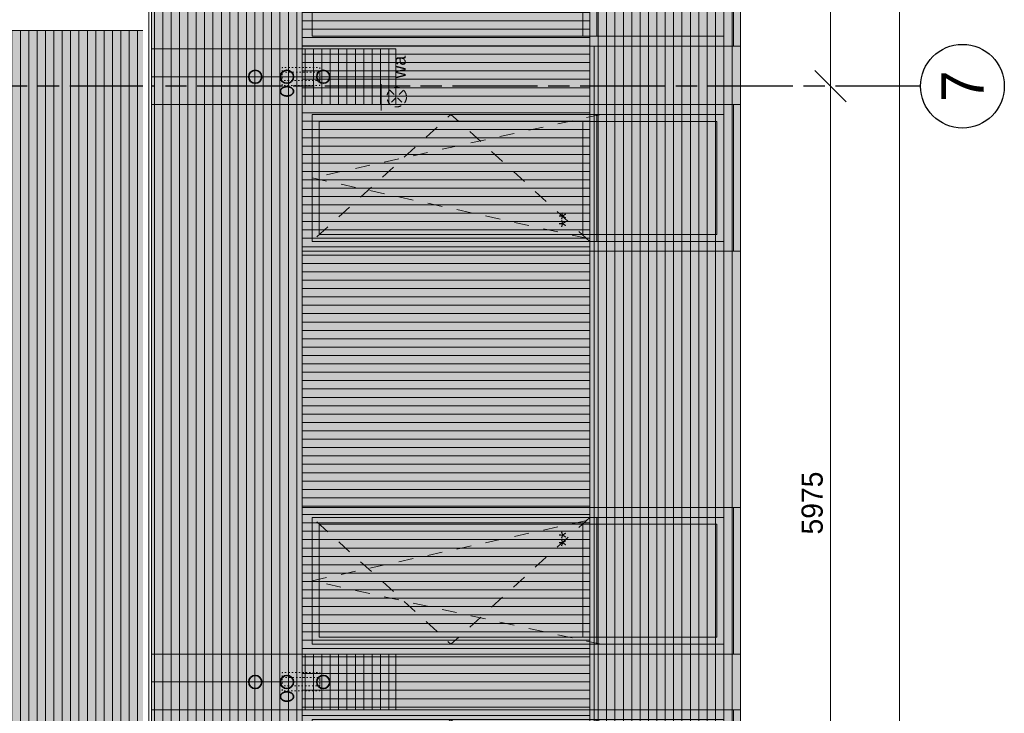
# Model space of a CAD drawing. Header units: millimetres. Extents: x -39200 to 51213, y -35420 to 51000.
# Tile 21 of 178: x -19745 to -12691, y 7515 to 12487. Entities that reach past the tile are written whole.
import ezdxf

# ---------------------------------------------------------------- set-up
doc = ezdxf.new("R2010")
doc.units = ezdxf.units.MM
doc.header["$LTSCALE"] = 100
doc.header["$PDMODE"] = 1
doc.header["$PDSIZE"] = -2
for name, pattern in [('[LS] ISO-08 Long Dashed Short Dashed', [9.144, 6.096, -0.762, 1.524, -0.762]), ('[LS] Type-1', [2.12, 1.06, -1.06]), ('HIDDEN2', [0.25, 0.1, -0.15]), ('Line Type-32', [0.777014, 0.448028, -0.328986])]:
    doc.linetypes.add(name, pattern=pattern)
doc.layers.get('0').update_dxf_attribs({"lineweight": 5})
for name, color, linetype, lineweight in [('- 70.1_installatie_verlichtingspunt', 7, 'Continuous', 5), ('5', 7, 'Continuous', 18), ('Geen', 7, 'Continuous', 9), ('Maatlijnen', 7, 'Continuous', 9), ('none', 7, 'Continuous', 13)]:
    doc.layers.add(name, color=color, linetype=linetype, lineweight=lineweight)
doc.styles.add('Arial', font='Arial.ttf')
doc.styles.add('Century Gothic', font='Century-Gothic_9791.ttf')
doc.dimstyles.new('Arch', dxfattribs={"dimtxt": 101.056134, "dimasz": 224.482422, "dimexe": 317.5, "dimexo": 158.75, "dimgap": 158.75, "dimtad": 1, "dimdec": 4, "dimtxsty": 'Century Gothic', "dimblk": 'VW_SLASH-2', "dimblk1": 'VW_SLASH-2', "dimblk2": 'VW_SLASH-2', "dimcen": 0, "dimdle": 158.75, "dimazin": 0, "dimtfac": 1, "dimtdec": 4, "dimtix": 1, "dimtmove": 0, "dimatfit": 0, "dimldrblk": 'VW_FILLEDARROW', "dimfxl": 1, "dimfrac": 2, "dimtolj": 1, "dimarcsym": 0})
pattern_1 = [(90, (0, 0), (-60, -6e-14), [])]
pattern_2 = [(0, (0, 0), (4e-15, -60), [])]

# ---------------------------------------------------------------- blocks, each defined once
blk = doc.blocks.new('Groep-62')
at = {"layer": 'Geen', "color": 5, "linetype": '[LS] ISO-08 Long Dashed Short Dashed', "lineweight": 25, "true_color": 0x0000ff, "transparency": 33554687}
blk.add_line((-13290.8, 12010.6), (-25790.8, 12010.6), dxfattribs=at)
at = {"layer": 'Geen', "color": 5, "linetype": 'Continuous', "lineweight": 25, "true_color": 0x0000ff, "transparency": 33554687}
blk.add_circle((-12990.8, 12010.6), 300, dxfattribs=at)
at = {"layer": 'Geen', "color": 5, "true_color": 0x0000ff, "transparency": 33554687, "insert": (-12990.8, 12010.6), "char_height": 303.2, "attachment_point": 5, "rotation": 90, "line_spacing_factor": 1.026243, "style": 'Century Gothic'}
blk.add_mtext('7', dxfattribs=at)
blk = doc.blocks.new('raam aanz BG 1')
at = {"layer": '5', "linetype": 'Continuous', "lineweight": 0, "true_color": 0x403d35, "transparency": 33554585}
for points in [[(500, 3140), (-550, 3140), (-550, 2920), (430, 2920), (430, 2990), (500, 2990)], [(-330, 1030), (-390, 1030), (-390, 1080), (-330, 1080), (-330, 2920), (-550, 2920), (-550, 50), (-410, 50), (-410, 120), (-330, 120)], [(-330, 1005), (380, 1005), (380, 1016.7), (430, 1016.7), (430, 1030), (-330, 1030)]]:
    blk.add_hatch(color=250, dxfattribs=at).paths.add_polyline_path(points)
at = {"layer": '5', "linetype": 'Continuous', "lineweight": 0, "true_color": 0x7f7b66, "transparency": 33554687}
blk.add_hatch(color=8, dxfattribs=at).paths.add_polyline_path([(-550, 50), (500, 50), (500, 0), (-550, 0)])
at = {"layer": 'Geen', "linetype": 'Continuous', "lineweight": 0, "true_color": 0x4c4a3d, "transparency": 33554687}
blk.add_hatch(color=59, dxfattribs=at).paths.add_polyline_path([(-550, 3140), (500, 3140), (500, 50), (-550, 50)])
at = {"layer": 'Geen', "linetype": 'Continuous', "lineweight": 0, "true_color": 0x9faa9f, "transparency": 33554687}
blk.add_hatch(color=253, dxfattribs=at).paths.add_polyline_path([(-430, 3020), (380, 3020), (380, 170), (-430, 170)])
at = {"layer": 'Geen', "linetype": 'Continuous', "lineweight": 0, "true_color": 0x726e5b, "transparency": 33554687}
for points in [[(380, 1080), (-430, 1080), (-430, 1130), (380, 1130)], [(430, 1030), (-480, 1030), (-480, 1080), (430, 1080)]]:
    blk.add_hatch(color=251, dxfattribs=at).paths.add_polyline_path(points)
at = {"color": 59, "linetype": '[LS] Type-1', "lineweight": 5, "true_color": 0x4c4a3d, "transparency": 33554687, "flags": 128}
for points in [[(430, 1080), (-480, 2075), (430, 3070)], [(-480, 1000), (-25, 3070), (430, 1000)]]:
    blk.add_lwpolyline(points, dxfattribs=at)
at = {"layer": '5', "color": 250, "lineweight": 5, "true_color": 0x191917, "transparency": 33554687, "flags": 128}
blk.add_lwpolyline([(-550, 50), (500, 50), (500, 0), (-550, 0)], close=True, dxfattribs=at)
at = {"layer": 'Geen', "color": 7, "linetype": 'Continuous', "lineweight": 9, "transparency": 33554687, "flags": 128}
for points in [[(-550, 3140), (500, 3140), (500, 50), (-550, 50)], [(380, 1080), (-430, 1080), (-430, 1130), (380, 1130)], [(430, 1030), (-480, 1030), (-480, 1080), (430, 1080)]]:
    blk.add_lwpolyline(points, close=True, dxfattribs=at)
at = {"layer": 'Geen', "color": 250, "linetype": 'Continuous', "lineweight": 9, "true_color": 0x191917, "transparency": 33554687, "flags": 128}
blk.add_lwpolyline([(-480, 3070), (430, 3070), (430, 120), (-480, 120)], close=True, dxfattribs=at)
at = {"layer": 'Geen', "color": 59, "linetype": 'Continuous', "lineweight": 9, "true_color": 0x56483a, "transparency": 33554687, "flags": 128}
blk.add_lwpolyline([(-430, 3020), (380, 3020), (380, 170), (-430, 170)], close=True, dxfattribs=at)
at = {"transparency": 33554687, "insert": (220.8, 1301.3), "char_height": 100.69, "attachment_point": 1, "line_spacing_factor": 0.962448, "style": 'Arial'}
blk.add_mtext('**', dxfattribs=at)
blk = doc.blocks.new('Groep-78')
at = {"layer": 'Geen', "linetype": 'Continuous', "lineweight": 0, "true_color": 0x726e5b, "transparency": 33554687}
for points in [[(-15660, 15034.3), (-15660, 12368.4), (-15710, 12368.4), (-15710, 15034.3)], [(-15610, 15034.3), (-15610, 12368.4), (-15660, 12368.4), (-15660, 15034.3)]]:
    blk.add_hatch(color=251, dxfattribs=at).paths.add_polyline_path(points)
at = {"layer": 'Geen', "color": 7, "linetype": 'Continuous', "lineweight": 9, "transparency": 33554687, "flags": 128}
for points in [[(-15660, 15034.3), (-15660, 12368.4), (-15710, 12368.4), (-15710, 15034.3)], [(-15610, 15034.3), (-15610, 12368.4), (-15660, 12368.4), (-15660, 15034.3)]]:
    blk.add_lwpolyline(points, close=True, dxfattribs=at)
blk = doc.blocks.new('Groep-79')
at = {"linetype": 'Continuous', "lineweight": 0, "true_color": 0x403d35, "transparency": 33554585}
blk.add_hatch(color=250, dxfattribs=at).paths.add_polyline_path([(-14700, 12518.4), (-15610, 12518.4), (-15610, 12458.9), (-15660, 12458.9), (-15660, 12518.4), (-17720, 12518.4), (-17720, 12298.4), (-14630, 12298.4), (-14630, 12438.4), (-14700, 12438.4)])
at = {"layer": '5', "linetype": 'Continuous', "lineweight": 0, "true_color": 0x403d35, "transparency": 33554585}
for points in [[(-17720, 15034.3), (-17720, 12518.4), (-17500, 12518.4), (-17500, 15034.3), (-17570, 15034.3), (-17570, 15034.3)], [(-15610, 12368.4), (-15610, 15009.3), (-15585, 15009.3), (-15585, 12368.4), (-15593, 12368.4), (-15593, 12368.4)]]:
    blk.add_hatch(color=250, dxfattribs=at).paths.add_polyline_path(points)
at = {"layer": '5', "linetype": 'Continuous', "lineweight": 0, "true_color": 0x7f7b66, "transparency": 33554687}
blk.add_hatch(color=8, dxfattribs=at).paths.add_polyline_path([(-14630, 15054.3), (-14630, 12298.4), (-14580, 12298.4), (-14580, 15054.3)])
at = {"layer": 'Geen', "linetype": 'Continuous', "lineweight": 0, "true_color": 0x4c4a3d, "transparency": 33554687}
blk.add_hatch(color=59, dxfattribs=at).paths.add_polyline_path([(-17720, 12298.4), (-17720, 15034.3), (-14630, 15034.3), (-14630, 12298.4)])
at = {"layer": 'Geen', "linetype": 'Continuous', "lineweight": 5, "transparency": 33554687}
h = blk.add_hatch(color=256, dxfattribs=at)
h.set_gradient(color1=(158, 170, 158), rotation=90)
h.paths.add_polyline_path([(-14700, 15009.3), (-14700, 12368.4), (-17650, 12368.4), (-17650, 15009.3)])
at = {"layer": '5', "color": 59, "lineweight": 5, "true_color": 0x4c4a3d, "transparency": 33554687, "flags": 128}
blk.add_lwpolyline([(-14630, 15054.3), (-14630, 12298.4), (-14580, 12298.4), (-14580, 15054.3)], close=True, dxfattribs=at)
at = {"layer": 'Geen', "color": 7, "linetype": 'Continuous', "lineweight": 9, "transparency": 33554687, "flags": 128}
blk.add_lwpolyline([(-17720, 12298.4), (-17720, 15034.3), (-14630, 15034.3), (-14630, 12298.4)], close=True, dxfattribs=at)
at = {"layer": 'Geen', "color": 59, "linetype": 'Continuous', "lineweight": 9, "true_color": 0x56483a, "transparency": 33554687, "flags": 128}
blk.add_lwpolyline([(-14700, 15009.3), (-14700, 12368.4), (-17650, 12368.4), (-17650, 15009.3)], close=True, dxfattribs=at)
at = {"layer": '5', "color": 7, "transparency": 33554687}
blk.add_blockref('Groep-78', (0, 0), dxfattribs=at)
blk = doc.blocks.new('Groep-82')
at = {"layer": 'Geen', "linetype": 'Continuous', "lineweight": 0, "true_color": 0x555555, "transparency": 33554687}
h = blk.add_hatch(color=251, dxfattribs=at)
edge = h.paths.add_edge_path()
edge.add_arc((0, -743), 47, 0, 360)
h = blk.add_hatch(color=251, dxfattribs=at)
edge = h.paths.add_edge_path()
edge.add_arc((0, -970), 47, 0, 360)
h = blk.add_hatch(color=251, dxfattribs=at)
edge = h.paths.add_edge_path()
edge.add_arc((0, -1230), 47, 0, 360)
at = {"layer": 'Geen', "color": 255, "linetype": 'Continuous', "lineweight": 35, "transparency": 33554687}
for centre in [(0, -743), (0, -970), (0, -1230)]:
    blk.add_circle(centre, 47, dxfattribs=at)
blk = doc.blocks.new('Groep-83')
at = {"layer": 'none', "color": 1, "linetype": 'HIDDEN2', "lineweight": 18, "true_color": 0xff0000, "transparency": 33554687, "flags": 128}
for points in [[(-130, 31.8), (0, 31.8), (0, -238.2), (-130, -238.2)], [(-95.3, 46.7), (-35.3, 46.7), (-35.3, -238.2), (-95.3, -238.2)]]:
    blk.add_lwpolyline(points, close=True, dxfattribs=at)
blk = doc.blocks.new('gierzwaluw en huismus')
at = {"color": 7, "transparency": 33554687}
blk.add_blockref('Groep-83', (0, 0), dxfattribs=at)
blk = doc.blocks.new('ornament2')
at = {"linetype": 'Continuous', "lineweight": 0, "true_color": 0x888888, "transparency": 33554483}
blk.add_hatch(color=252, dxfattribs=at).paths.add_polyline_path([(0, 0), (200, 0), (200, -1750), (0, -1750)])
at = {"layer": 'Geen', "linetype": 'Continuous', "lineweight": 0, "true_color": 0xf8f1e2, "transparency": 33554687}
for points in [[(-200, 0), (200, 0), (200, -1750), (-200, -1750)], [(-200, 0), (0, 0), (0, -1750), (-200, -1750)], [(0, 0), (200, 0), (200, -1750), (0, -1750)]]:
    blk.add_hatch(color=7, dxfattribs=at).paths.add_polyline_path(points)
at = {"layer": 'Geen', "linetype": 'Continuous', "lineweight": 5, "true_color": 0xaaaaaa, "transparency": 33554687}
h = blk.add_hatch(dxfattribs=at)
h.set_pattern_fill('1_100 mw horizontaal geel', color=253, style=0, pattern_type=2)
h.set_pattern_definition(pattern_2)
h.paths.add_polyline_path([(-200, 0), (200, 0), (200, -1750), (-200, -1750)])
h = blk.add_hatch(dxfattribs=at)
h.set_pattern_fill('1_100 mw horizontaal geel', color=253, style=0, pattern_type=2)
h.set_pattern_definition(pattern_2)
h.paths.add_polyline_path([(-200, 0), (0, 0), (0, -1750), (-200, -1750)])
h = blk.add_hatch(dxfattribs=at)
h.set_pattern_fill('1_100 mw horizontaal geel', color=253, style=0, pattern_type=2)
h.set_pattern_definition(pattern_2)
h.paths.add_polyline_path([(0, 0), (200, 0), (200, -1750), (0, -1750)])
at = {"layer": 'Geen', "linetype": 'Continuous', "lineweight": 0, "true_color": 0x555555, "transparency": 33554687}
blk.add_hatch(color=251, dxfattribs=at).paths.add_polyline_path([(-121.4, -929.3), (-119.4, -927.8), (-117.4, -926.5), (-115.4, -925.4), (-113.3, -924.6), (-111.2, -923.9), (-109, -923.4), (-106.8, -923.1), (-104.6, -923), (-102.4, -923.1), (-100.2, -923.4), (-98, -923.9), (-95.9, -924.6), (-93.8, -925.4), (-91.8, -926.5), (-89.8, -927.8), (-87.8, -929.3), (-85.9, -930.9), (-84.1, -932.7), (-82.4, -934.7), (-80.8, -936.7), (-79.4, -939), (-78, -941.3), (-76.7, -943.8), (-75.5, -946.5), (-74.5, -949.2), (-73.6, -952.1), (-72.8, -954.9), (-72.1, -957.8), (-71.7, -960.8), (-71.3, -963.8), (-71.1, -966.9), (-71, -970), (-71.1, -973.1), (-71.3, -976.2), (-71.7, -979.2), (-72.1, -982.2), (-72.8, -985.1), (-73.6, -987.9), (-74.5, -990.8), (-75.5, -993.5), (-76.7, -996.2), (-78, -998.7), (-79.4, -1001), (-80.8, -1003.3), (-82.4, -1005.3), (-84.1, -1007.3), (-85.9, -1009.1), (-87.8, -1010.7), (-89.8, -1012.2), (-91.8, -1013.5), (-93.8, -1014.6), (-95.9, -1015.4), (-98, -1016.1), (-100.2, -1016.6), (-102.4, -1016.9), (-104.6, -1017), (-106.8, -1016.9), (-109, -1016.6), (-111.2, -1016.1), (-113.3, -1015.4), (-115.4, -1014.6), (-117.4, -1013.5), (-119.4, -1012.2), (-121.4, -1010.7), (-123.3, -1009.1), (-125.1, -1007.3), (-126.8, -1005.3), (-128.4, -1003.3), (-129.9, -1001), (-131.2, -998.7), (-132.5, -996.2), (-133.7, -993.5), (-134.7, -990.8), (-135.7, -987.9), (-136.4, -985.1), (-137.1, -982.2), (-137.6, -979.2), (-137.9, -976.2), (-138.1, -973.1), (-138.2, -970), (-138.1, -966.9), (-137.9, -963.8), (-137.6, -960.8), (-137.1, -957.8), (-136.4, -954.9), (-135.7, -952.1), (-134.7, -949.2), (-133.7, -946.5), (-132.5, -943.8), (-131.2, -941.3), (-129.9, -939), (-128.4, -936.7), (-126.8, -934.7), (-125.1, -932.7), (-123.3, -930.9)])
at = {"linetype": 'Continuous', "lineweight": 5, "transparency": 33554687, "flags": 128}
blk.add_lwpolyline([(0, 0), (200, 0), (200, -1750), (0, -1750)], close=True, dxfattribs=at)
at = {"layer": '5', "color": 250, "linetype": 'Continuous', "true_color": 0x403d35, "transparency": 33554585}
for points in [[(275, 0), (200, 0), (275, -1750), (200, -1750)], [(-200, -1750), (275, -1750), (-67.5, -1825), (275, -1825)]]:
    blk.add_solid(points, dxfattribs=at)
at = {"layer": 'Geen', "color": 7, "linetype": 'Continuous', "lineweight": 9, "transparency": 33554687, "flags": 128}
for points in [[(-200, 0), (200, 0), (200, -1750), (-200, -1750)], [(-200, 0), (0, 0), (0, -1750), (-200, -1750)], [(0, 0), (200, 0), (200, -1750), (0, -1750)]]:
    blk.add_lwpolyline(points, close=True, dxfattribs=at)
at = {"layer": 'Geen', "color": 255, "linetype": 'Continuous', "lineweight": 35, "transparency": 33554687}
blk.add_open_spline([(-121.4, -929.3), (-113.6, -923), (-95.6, -923), (-80, -935.6), (-71, -957.4), (-71, -982.6), (-80, -1004.4), (-95.6, -1017), (-113.6, -1017), (-129.2, -1004.4), (-138.2, -982.6), (-138.2, -957.4), (-129.2, -935.6), (-121.4, -929.3)], degree=2, dxfattribs=at)
at = {"layer": 'Geen', "color": 7, "transparency": 33554687}
blk.add_blockref('Groep-82', (0, 0), dxfattribs=at)
at = {"layer": 'none', "color": 7, "transparency": 33554687}
blk.add_blockref('gierzwaluw en huismus', (67.3, -966.5), dxfattribs=at)
blk = doc.blocks.new('Groep-108')
at = {"linetype": 'Continuous', "lineweight": 0, "true_color": 0x807855, "transparency": 33554687}
blk.add_hatch(color=57, dxfattribs=at).paths.add_polyline_path([(-15660, -10370), (-15660, 12298.4), (-15630, 12298.4), (-15630, -10370)])
at = {"layer": '5', "linetype": 'Continuous', "lineweight": 0, "true_color": 0x403d35, "transparency": 33554585}
blk.add_hatch(color=250, dxfattribs=at).paths.add_polyline_path([(-17720, -8920), (-17720, 10898.4), (-17620, 10898.4), (-17620, -8920), (-17651.8, -8920), (-17651.8, -8920)])
at = {"layer": 'Geen', "linetype": 'Continuous', "lineweight": 0, "true_color": 0xfbf3e4, "transparency": 33554687}
for points in [[(-18800, -12165.7), (-18800, 17147.2), (-17720, 17147.2), (-17720, -12165.7)], [(-15660, -12165.7), (-15660, 15034.3), (-14580, 15034.3), (-14580, -12165.7)], [(-19880, -14251.7), (-19880, 12410.6), (-18800, 12410.6), (-18800, -14251.7)]]:
    blk.add_hatch(color=7, dxfattribs=at).paths.add_polyline_path(points)
at = {"layer": 'Geen', "linetype": 'Continuous', "lineweight": 5, "true_color": 0xaaaaaa, "transparency": 33554687}
h = blk.add_hatch(dxfattribs=at)
h.set_pattern_fill('1_100 mw rollaag vert geel', color=253, style=0, pattern_type=2)
h.set_pattern_definition(pattern_1)
h.paths.add_polyline_path([(-18800, -12165.7), (-18800, 17147.2), (-17720, 17147.2), (-17720, -12165.7)])
at = {"layer": 'Geen', "linetype": 'Continuous', "lineweight": 0, "true_color": 0x807855, "transparency": 33554687}
blk.add_hatch(color=57, dxfattribs=at).paths.add_polyline_path([(-17720, -12165.7), (-17720, 15034.3), (-15660, 15034.3), (-15660, -12165.7)])
at = {"layer": 'Geen', "linetype": 'Continuous', "lineweight": 5, "true_color": 0xaaaaaa, "transparency": 33554687}
h = blk.add_hatch(dxfattribs=at)
h.set_pattern_fill('1_100 mw Hor kleur 2', color=253, style=0, pattern_type=2)
h.set_pattern_definition([(0, (0, 0), (4e-15, 60), [])])
h.paths.add_polyline_path([(-17720, -12165.7), (-17720, 15034.3), (-15660, 15034.3), (-15660, -12165.7)])
h = blk.add_hatch(dxfattribs=at)
h.set_pattern_fill('1_100 mw rollaag vert geel', color=253, style=0, pattern_type=2)
h.set_pattern_definition(pattern_1)
h.paths.add_polyline_path([(-15660, -12165.7), (-15660, 15034.3), (-14580, 15034.3), (-14580, -12165.7)])
h = blk.add_hatch(dxfattribs=at)
h.set_pattern_fill('1_100 mw rollaag vert geel', color=253, style=0, pattern_type=2)
h.set_pattern_definition(pattern_1)
h.paths.add_polyline_path([(-19880, -14251.7), (-19880, 12410.6), (-18800, 12410.6), (-18800, -14251.7)])
at = {"color": 115, "linetype": 'Continuous', "lineweight": 18, "true_color": 0x5c997a, "transparency": 33554687}
blk.add_line((-14580, -18800), (-14580, 20523.7), dxfattribs=at)
at = {"color": 251, "linetype": 'Continuous', "lineweight": 5, "true_color": 0x555555, "transparency": 33554687, "flags": 128}
blk.add_lwpolyline([(-15660, -10370), (-15660, 12298.4), (-15630, 12298.4), (-15630, -10370)], close=True, dxfattribs=at)
at = {"layer": 'Geen', "color": 7, "linetype": 'Continuous', "lineweight": 9, "transparency": 33554687, "flags": 128}
for points in [[(-18800, -12165.7), (-18800, 17147.2), (-17720, 17147.2), (-17720, -12165.7)], [(-17720, -12165.7), (-17720, 15034.3), (-15660, 15034.3), (-15660, -12165.7)], [(-15660, -12165.7), (-15660, 15034.3), (-14580, 15034.3), (-14580, -12165.7)], [(-19880, -14251.7), (-19880, 12410.6), (-18800, 12410.6), (-18800, -14251.7)]]:
    blk.add_lwpolyline(points, close=True, dxfattribs=at)
at = {"layer": '5', "color": 7, "transparency": 33554554}
blk.add_blockref('Groep-79', (0, 0), dxfattribs=at)
at = {"layer": '5', "color": 7, "transparency": 33554554, "xscale": -1, "rotation": 90}
for p in [(-14580, 11328.4), (-14580, 6989.9)]:
    blk.add_blockref('raam aanz BG 1', p, dxfattribs=at)
at = {"layer": '5', "color": 7, "transparency": 33554554, "rotation": 90}
blk.add_blockref('raam aanz BG 1', (-14580, 8489.9), dxfattribs=at)
at = {"color": 255, "linetype": 'Continuous', "lineweight": 5, "transparency": 33554687}
blk.add_wipeout([(-18812.1, 12437.4), (-18812.1, 4030.9), (-18862.1, 4030.9), (-18862.1, 12437.4)], dxfattribs=at)
at = {"layer": '5', "color": 7, "transparency": 33554687, "rotation": 90}
for p in [(-18800, 12078.4), (-18800, 7739.9)]:
    blk.add_blockref('ornament2', p, dxfattribs=at)
at = {"color": 255, "linetype": 'Continuous', "lineweight": 5, "transparency": 33554687}
blk.add_wipeout([(-18820, 4030.9), (-18820, 17167.2), (-18800, 17167.2), (-18800, 4030.9)], dxfattribs=at)
at = {"linetype": 'Continuous', "lineweight": 5, "transparency": 33554687, "flags": 128}
blk.add_lwpolyline([(-18820, 4030.9), (-18820, 17167.2), (-18800, 17167.2), (-18800, 4030.9)], close=True, dxfattribs=at)
blk = doc.blocks.new('Groep-109')
at = {"layer": '- 70.1_installatie_verlichtingspunt', "color": 7, "linetype": 'Continuous', "lineweight": 5, "transparency": 33554687}
blk.add_line((-134.8, 102.7), (53.2, 102.7), dxfattribs=at)
at = {"layer": '- 70.1_installatie_verlichtingspunt', "color": 7, "linetype": 'Line Type-32', "transparency": 33554687}
for p, q in [((10.1, -58.8), (-88.9, 40.2)), ((10.1, 40.2), (-88.9, -58.8))]:
    blk.add_line(p, q, dxfattribs=at)
blk.add_circle((-39.4, -9.3), 70, dxfattribs=at)
at = {"layer": '- 70.1_installatie_verlichtingspunt', "color": 7, "transparency": 33554687, "insert": (175.4, 21.2), "char_height": 94.74, "attachment_point": 2, "line_spacing_factor": 1.026243, "style": 'Century Gothic'}
blk.add_mtext('wa', dxfattribs=at)
blk = doc.blocks.new('wandarmatuur')
at = {"layer": '- 70.1_installatie_verlichtingspunt', "color": 7, "transparency": 33554687}
blk.add_blockref('Groep-109', (0, 0), dxfattribs=at)
blk = doc.blocks.new('Groep-110')
at = {"layer": '- 70.1_installatie_verlichtingspunt', "color": 7, "transparency": 33554687, "rotation": 90}
blk.add_blockref('wandarmatuur', (-17053, 11972), dxfattribs=at)
blk = doc.blocks.new('VW_SLASH-2')
at = {"color": 0, "linetype": 'ByBlock', "lineweight": -2, "transparency": 16777216}
blk.add_line((0.707, 0), (-1, 0), dxfattribs=at)
at = {"color": 0, "linetype": 'Continuous', "lineweight": 20, "transparency": 16777216, "flags": 128}
blk.add_lwpolyline([(0.5, 0.5), (-0.5, -0.5)], dxfattribs=at)
blk = doc.blocks.new('*D146')
at = {"layer": 'Defpoints', "color": 0, "transparency": 33554687}
for p in [(-14580, 14634.8), (-13936.8, 14634.8), (-15190, 12009.9)]:
    blk.add_point(p, dxfattribs=at)
at = {"layer": 'Maatlijnen', "color": 0, "lineweight": -2, "transparency": 33554687}
blk.add_line((-13936.8, 12234.3), (-13936.8, 14410.4), dxfattribs=at)
at = {"layer": 'Maatlijnen', "color": 0, "lineweight": -2, "xscale": 224.482421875, "yscale": 224.482421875, "zscale": 224.482421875}
for p, rotation in [((-13936.8, 14634.8), 90), ((-13936.8, 12009.9), 270)]:
    blk.add_blockref('VW_SLASH-2', p, dxfattribs=dict(at, rotation=rotation))
at = {"layer": 'Maatlijnen', "color": 0, "lineweight": 9, "transparency": 33554687, "insert": (-14116, 13322.4), "char_height": 151.58, "attachment_point": 5, "rotation": 90, "style": 'Century Gothic'}
blk.add_mtext('\\A1;2625', dxfattribs=at)
blk = doc.blocks.new('VW_FILLEDARROW')
at = {"color": 0, "linetype": 'Continuous', "lineweight": 5, "transparency": 16777216, "flags": 128}
blk.add_lwpolyline([(-1.414, 0.379), (0, 0), (-1.414, -0.379)], close=True, dxfattribs=at)
blk = doc.blocks.new('*D147')
at = {"layer": 'Defpoints', "color": 0, "transparency": 33554687}
for p in [(-15190, 12009.9), (-13936.8, 12009.9), (-13000, 6034.9)]:
    blk.add_point(p, dxfattribs=at)
at = {"layer": 'Maatlijnen', "color": 0, "lineweight": -2, "transparency": 33554687}
blk.add_line((-13936.8, 6259.4), (-13936.8, 11785.4), dxfattribs=at)
at = {"layer": 'Maatlijnen', "color": 0, "lineweight": -2, "xscale": 224.482421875, "yscale": 224.482421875, "zscale": 224.482421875}
for p, rotation in [((-13936.8, 12009.9), 90), ((-13936.8, 6034.9), 270)]:
    blk.add_blockref('VW_SLASH-2', p, dxfattribs=dict(at, rotation=rotation))
at = {"layer": 'Maatlijnen', "color": 0, "lineweight": 9, "transparency": 33554687, "insert": (-14066.5, 9022.4), "char_height": 151.58, "attachment_point": 5, "rotation": 90, "style": 'Century Gothic'}
blk.add_mtext('\\A1;5975', dxfattribs=at)
blk = doc.blocks.new('*D156')
at = {"layer": 'Defpoints', "color": 0, "transparency": 33554687}
for p in [(-14630, 15034.7), (-13440.6, 15034.7), (-18800, -12165.7)]:
    blk.add_point(p, dxfattribs=at)
at = {"layer": 'Maatlijnen', "color": 0, "lineweight": -2, "transparency": 33554687}
blk.add_line((-13440.6, -11941.2), (-13440.6, 14810.2), dxfattribs=at)
at = {"layer": 'Maatlijnen', "color": 0, "lineweight": -2, "xscale": 224.482421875, "yscale": 224.482421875, "zscale": 224.482421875}
for p, rotation in [((-13440.6, 15034.7), 90.00000000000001), ((-13440.6, -12165.7), 270)]:
    blk.add_blockref('VW_SLASH-2', p, dxfattribs=dict(at, rotation=rotation))
at = {"layer": 'Maatlijnen', "color": 0, "lineweight": 9, "transparency": 33554687, "insert": (-13570.2, 1434.5), "char_height": 151.58, "attachment_point": 5, "rotation": 90, "style": 'Century Gothic'}
blk.add_mtext('\\A1;27200', dxfattribs=at)
blk = doc.blocks.new('Groep-112')
at = {"color": 7, "transparency": 33554687}
blk.add_blockref('Groep-62', (0, 0), dxfattribs=at)
blk.add_blockref('Groep-108', (0, 0), dxfattribs=at)
blk.add_blockref('Groep-110', (0, 0), dxfattribs=at)
at = {"layer": 'Maatlijnen', "color": 5, "lineweight": 9, "true_color": 0x0000ff, "transparency": 33554687}
for base, p1, p2, picture, middle in [((-13440.6, 15034.7), (-18800, -12165.7), (-14630, 15034.7), '*D156', (-13570.2, 1434.5)), ((-13936.8, 12009.9), (-13000, 6034.9), (-15190, 12009.9), '*D147', (-14066.5, 9022.4))]:
    dim = blk.add_linear_dim(base=base, p1=p1, p2=p2, angle=270, dimstyle='Arch', override={"dimtxt": 151.584201, "dimgap": 50, "dimdec": 0, "dimpost": '<>', "dimtxsty": 'Century Gothic', "dimse1": 1, "dimse2": 1, "dimtmove": 2}, dxfattribs=at)
    dim.commit()
    dim.dimension.update_dxf_attribs({"geometry": picture, "text_midpoint": middle})
dim = blk.add_linear_dim(base=(-13936.8, 14634.8), p1=(-15190, 12009.9), p2=(-14580, 14634.8), angle=270, dimstyle='Arch', override={"dimtxt": 151.584201, "dimgap": 50, "dimdec": 0, "dimpost": '<>', "dimtxsty": 'Century Gothic', "dimse1": 1, "dimse2": 1, "dimtmove": 2}, dxfattribs=at)
dim.commit()
dim.dimension.update_dxf_attribs({"geometry": '*D146', "text_midpoint": (-14116, 13322.4), "dimtype": 160})

msp = doc.modelspace()

# ---------------------------------------------------------------- block references
at = {"layer": 'none', "color": 7}
msp.add_blockref('Groep-112', (0, 0), dxfattribs=at)

doc.saveas('drawing.dxf')
